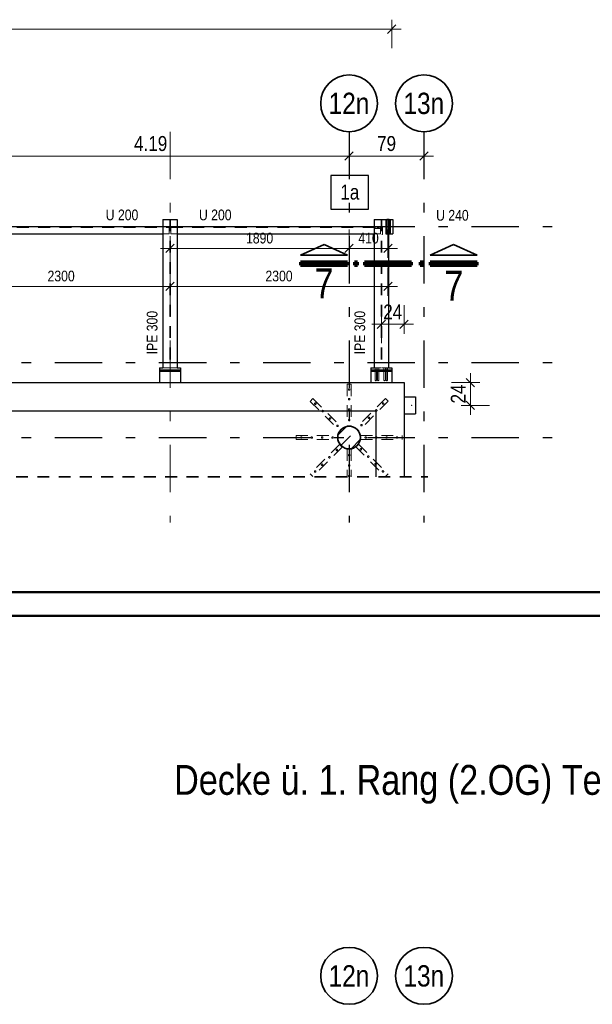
# Model space of a CAD drawing. Header units: millimetres. Extents: x -39 to 84, y 0 to 66.
# Tile 56 of 92: x 3 to 9, y 38 to 48. Entities that reach past the tile are written whole.
import ezdxf
from ezdxf.enums import TextEntityAlignment as Align

# ---------------------------------------------------------------- set-up
doc = ezdxf.new("R2010")
doc.units = ezdxf.units.MM
doc.linetypes.add('DASHDOTX2', pattern=[2, 1, -0.5, 0, -0.5])
doc.linetypes.add('HIDDEN', pattern=[0.375, 0.25, -0.125])
for name, color, linetype, lineweight in [('2D-NovaObj-A_Wanddurchbruch', 7, 'Continuous', 20), ('Achsen', 7, 'Continuous', 20), ('Geschnittene Kanten', 7, 'Continuous', 20), ('Schraffuren', 7, 'Continuous', 20)]:
    doc.layers.add(name, color=color, linetype=linetype, lineweight=lineweight)
doc.styles.add('Arial Narrow', font='ARIALN.TTF')
doc.dimstyles.new('Arch_Strakon_dimstyle', dxfattribs={"dimtxt": 15.75, "dimasz": 1, "dimexe": 1.25, "dimexo": 0.0625, "dimgap": 1, "dimtad": 0, "dimdec": 5, "dimzin": 12, "dimdsep": 46, "dimtxsty": 'Arial Narrow', "dimblk": 'Arrowhead_Tick', "dimsah": 1, "dimcen": 0, "dimse1": 1, "dimse2": 1, "dimclrd": 6, "dimclrt": 2, "dimazin": 0, "dimtfac": 1, "dimtdec": 4, "dimtmove": 0, "dimatfit": 3, "dimldrblk": 'NONE', "dimfxl": 1, "dimtvp": 1, "dimtolj": 1, "dimtzin": 0, "dimlwd": 13, "dimarcsym": 2})

# ---------------------------------------------------------------- blocks, each defined once
blk = doc.blocks.new('Arrowhead_Tick')
at = {"color": 0, "linetype": 'Continuous', "lineweight": -2}
for p, q in [((0, 20), (0, -10)), ((-1, 0), (0, 0)), ((10, 0), (0, 0))]:
    blk.add_line(p, q, dxfattribs=at)
at = {"color": 2, "linetype": 'Continuous', "lineweight": 35}
blk.add_line((4.4, 4.4), (-4.4, -4.4), dxfattribs=at)
blk = doc.blocks.new('*D156')
at = {"layer": 'Achsen', "color": 6, "linetype": 'Continuous', "lineweight": 13}
blk.add_line((2.169, 46.65), (6.339, 46.65), dxfattribs=at)
at = {"layer": 'Defpoints', "color": 0}
for p in [(2.159, 46.905), (6.349, 46.905), (6.349, 46.65)]:
    blk.add_point(p, dxfattribs=at)
at = {"layer": 'Achsen', "color": 6, "lineweight": 13, "xscale": 0.01, "yscale": 0.01, "zscale": 0.01}
blk.add_blockref('Arrowhead_Tick', (6.349, 46.65), dxfattribs=at)
at = {"layer": 'Achsen', "color": 6, "lineweight": 13, "xscale": 0.01, "yscale": 0.01, "zscale": 0.01, "rotation": 180}
blk.add_blockref('Arrowhead_Tick', (2.159, 46.65), dxfattribs=at)
at = {"layer": 'Achsen', "color": 2, "lineweight": 35, "insert": (4.254, 46.781), "char_height": 0.1575, "attachment_point": 5, "style": 'Arial Narrow'}
blk.add_mtext('\\A1;4.19', dxfattribs=at)
blk = doc.blocks.new('_None')
blk = doc.blocks.new('*D157')
at = {"layer": 'Achsen', "color": 6, "linetype": 'Continuous', "lineweight": 13}
blk.add_line((6.359, 46.65), (7.129, 46.65), dxfattribs=at)
at = {"layer": 'Defpoints', "color": 0}
for p in [(6.349, 46.905), (7.139, 46.905), (7.139, 46.65)]:
    blk.add_point(p, dxfattribs=at)
at = {"layer": 'Achsen', "color": 6, "lineweight": 13, "xscale": 0.01, "yscale": 0.01, "zscale": 0.01}
blk.add_blockref('Arrowhead_Tick', (7.139, 46.65), dxfattribs=at)
at = {"layer": 'Achsen', "color": 6, "lineweight": 13, "xscale": 0.01, "yscale": 0.01, "zscale": 0.01, "rotation": 180}
blk.add_blockref('Arrowhead_Tick', (6.349, 46.65), dxfattribs=at)
at = {"layer": 'Achsen', "color": 2, "lineweight": 35, "insert": (6.744, 46.781), "char_height": 0.1575, "attachment_point": 5, "style": 'Arial Narrow'}
blk.add_mtext('\\A1;79', dxfattribs=at)
blk = doc.blocks.new('*D158')
at = {"layer": 'Achsen', "color": 6, "linetype": 'Continuous', "lineweight": 13}
blk.add_line((6.699, 44.876), (6.919, 44.876), dxfattribs=at)
at = {"layer": 'Defpoints', "color": 0}
for p in [(6.929, 44.876), (6.689, 44.381), (6.929, 44.261)]:
    blk.add_point(p, dxfattribs=at)
at = {"layer": 'Achsen', "color": 6, "lineweight": 13, "xscale": 0.01, "yscale": 0.01, "zscale": 0.01}
blk.add_blockref('Arrowhead_Tick', (6.929, 44.876), dxfattribs=at)
at = {"layer": 'Achsen', "color": 6, "lineweight": 13, "xscale": 0.01, "yscale": 0.01, "zscale": 0.01, "rotation": 180}
blk.add_blockref('Arrowhead_Tick', (6.689, 44.876), dxfattribs=at)
at = {"layer": 'Achsen', "color": 2, "lineweight": 35, "insert": (6.809, 45.006), "char_height": 0.1575, "attachment_point": 5, "style": 'Arial Narrow'}
blk.add_mtext('\\A1;24', dxfattribs=at)
blk = doc.blocks.new('*D159')
at = {"layer": 'Achsen', "color": 6, "linetype": 'Continuous', "lineweight": 13}
blk.add_line((7.63, 44.031), (7.63, 44.251), dxfattribs=at)
at = {"layer": 'Defpoints', "color": 0}
for p in [(6.929, 44.261), (7.63, 44.261), (7.009, 44.021)]:
    blk.add_point(p, dxfattribs=at)
at = {"layer": 'Achsen', "color": 6, "lineweight": 13, "xscale": 0.01, "yscale": 0.01, "zscale": 0.01}
for p, rotation in [((7.63, 44.261), 90), ((7.63, 44.021), 270)]:
    blk.add_blockref('Arrowhead_Tick', p, dxfattribs=dict(at, rotation=rotation))
at = {"layer": 'Achsen', "color": 2, "lineweight": 35, "insert": (7.501, 44.141), "char_height": 0.1575, "attachment_point": 5, "rotation": 90, "style": 'Arial Narrow'}
blk.add_mtext('\\A1;24', dxfattribs=at)
blk = doc.blocks.new('*D175')
at = {"color": 6, "linetype": 'Continuous', "lineweight": 13}
blk.add_line((2.169, 45.276), (4.449, 45.276), dxfattribs=at)
at = {"layer": 'Defpoints', "color": 0}
for p in [(2.159, 46.905), (4.459, 46.905), (4.459, 45.276)]:
    blk.add_point(p, dxfattribs=at)
at = {"color": 6, "lineweight": 13, "xscale": 0.01, "yscale": 0.01, "zscale": 0.01, "rotation": 180}
blk.add_blockref('Arrowhead_Tick', (2.159, 45.276), dxfattribs=at)
at = {"color": 6, "lineweight": 13, "xscale": 0.01, "yscale": 0.01, "zscale": 0.01}
blk.add_blockref('Arrowhead_Tick', (4.459, 45.276), dxfattribs=at)
at = {"color": 3, "lineweight": 35, "insert": (3.309, 45.384), "char_height": 0.1125, "attachment_point": 5, "style": 'Arial Narrow'}
blk.add_mtext('\\A1;2300', dxfattribs=at)
blk = doc.blocks.new('*D176')
at = {"color": 6, "linetype": 'Continuous', "lineweight": 13}
blk.add_line((4.469, 45.276), (6.749, 45.276), dxfattribs=at)
at = {"layer": 'Defpoints', "color": 0}
for p in [(4.459, 46.905), (6.759, 45.981), (6.759, 45.276)]:
    blk.add_point(p, dxfattribs=at)
at = {"color": 6, "lineweight": 13, "xscale": 0.01, "yscale": 0.01, "zscale": 0.01, "rotation": 180}
blk.add_blockref('Arrowhead_Tick', (4.459, 45.276), dxfattribs=at)
at = {"color": 6, "lineweight": 13, "xscale": 0.01, "yscale": 0.01, "zscale": 0.01}
blk.add_blockref('Arrowhead_Tick', (6.759, 45.276), dxfattribs=at)
at = {"color": 3, "lineweight": 35, "insert": (5.609, 45.384), "char_height": 0.1125, "attachment_point": 5, "style": 'Arial Narrow'}
blk.add_mtext('\\A1;2300', dxfattribs=at)
blk = doc.blocks.new('*D177')
at = {"color": 6, "linetype": 'Continuous', "lineweight": 13}
blk.add_line((4.469, 45.676), (6.339, 45.676), dxfattribs=at)
at = {"layer": 'Defpoints', "color": 0}
for p in [(4.459, 46.905), (6.349, 46.905), (6.349, 45.676)]:
    blk.add_point(p, dxfattribs=at)
at = {"color": 6, "lineweight": 13, "xscale": 0.01, "yscale": 0.01, "zscale": 0.01}
blk.add_blockref('Arrowhead_Tick', (6.349, 45.676), dxfattribs=at)
at = {"color": 6, "lineweight": 13, "xscale": 0.01, "yscale": 0.01, "zscale": 0.01, "rotation": 180}
blk.add_blockref('Arrowhead_Tick', (4.459, 45.676), dxfattribs=at)
at = {"color": 3, "lineweight": 35, "insert": (5.404, 45.784), "char_height": 0.1125, "attachment_point": 5, "style": 'Arial Narrow'}
blk.add_mtext('\\A1;1890', dxfattribs=at)
blk = doc.blocks.new('*D178')
at = {"color": 6, "linetype": 'Continuous', "lineweight": 13}
blk.add_line((6.359, 45.676), (6.749, 45.676), dxfattribs=at)
at = {"layer": 'Defpoints', "color": 0}
for p in [(6.349, 46.905), (6.759, 45.981), (6.759, 45.676)]:
    blk.add_point(p, dxfattribs=at)
at = {"color": 6, "lineweight": 13, "xscale": 0.01, "yscale": 0.01, "zscale": 0.01}
blk.add_blockref('Arrowhead_Tick', (6.759, 45.676), dxfattribs=at)
at = {"color": 6, "lineweight": 13, "xscale": 0.01, "yscale": 0.01, "zscale": 0.01, "rotation": 180}
blk.add_blockref('Arrowhead_Tick', (6.349, 45.676), dxfattribs=at)
at = {"color": 3, "lineweight": 35, "insert": (6.554, 45.784), "char_height": 0.1125, "attachment_point": 5, "style": 'Arial Narrow'}
blk.add_mtext('\\A1;410', dxfattribs=at)

msp = doc.modelspace()

# ---------------------------------------------------------------- hatches: boundary and pattern name
at = {"layer": 'Schraffuren', "lineweight": 13, "true_color": 0x91ffff}
msp.add_hatch(color=131, dxfattribs=at).paths.add_polyline_path([(6.7717798, 45.9811595), (6.7717798, 45.8311595), (6.7467798, 45.8311595), (6.7467798, 45.9811595)])
at = {"layer": 'Schraffuren', "lineweight": 13}
h = msp.add_hatch(dxfattribs=at)
h.set_pattern_fill('bB', color=6, scale=0.01, angle=45, style=0, pattern_type=2)
h.set_pattern_definition([(45, (0, 0), (-0.1414214, 0.1414214), [0.15, -0.1]), (45, (-0.07071, 0.07071), (-0.1414214, 0.1414214), [])])
h.paths.add_polyline_path([(6.4688838, 43.681306), (6.468844, 43.6843958), (6.4687247, 43.6874835), (6.4685259, 43.6905671), (6.4682478, 43.6936445), (6.4678905, 43.6967138), (6.4674543, 43.6997729), (6.4669395, 43.7028197), (6.4663465, 43.7058523), (6.4656755, 43.7088686), (6.4649271, 43.7118666), (6.4641018, 43.7148443), (6.4632, 43.7177998), (6.4622225, 43.7207311), (6.4611698, 43.7236363), (6.4600426, 43.7265134), (6.4588418, 43.7293605), (6.457568, 43.7321758), (6.4562222, 43.7349573), (6.4548052, 43.7377032), (6.453318, 43.7404118), (6.4517615, 43.7430812), (6.4501368, 43.7457096), (6.448445, 43.7482953), (6.4466872, 43.7508366), (6.4448645, 43.7533317), (6.4429781, 43.7557792), (6.4410294, 43.7581772), (6.4390196, 43.7605243), (6.43695, 43.7628188), (6.434822, 43.7650593), (6.4326371, 43.7672443), (6.4303966, 43.7693723), (6.428102, 43.7714419), (6.425755, 43.7734517), (6.4233569, 43.7754004), (6.4209095, 43.7772867), (6.4184143, 43.7791094), (6.415873, 43.7808673), (6.4132873, 43.7825591), (6.4106589, 43.7841838), (6.4079895, 43.7857403), (6.405281, 43.7872275), (6.402535, 43.7886445), (6.3997535, 43.7899903), (6.3969382, 43.7912641), (6.3940911, 43.7924649), (6.391214, 43.793592), (6.3883089, 43.7946447), (6.3853776, 43.7956223), (6.382422, 43.796524), (6.3794443, 43.7973494), (6.3764463, 43.7980978), (6.37343, 43.7987687), (6.3703975, 43.7993618), (6.3673506, 43.7998766), (6.3642916, 43.8003127), (6.3612223, 43.80067), (6.3581448, 43.8009481), (6.3550612, 43.8011469), (6.3519735, 43.8012662), (6.3488838, 43.801306), (6.345794, 43.8012662), (6.3427063, 43.8011469), (6.3396227, 43.8009481), (6.3365453, 43.80067), (6.333476, 43.8003127), (6.3304169, 43.7998766), (6.3273701, 43.7993618), (6.3243375, 43.7987687), (6.3213212, 43.7980978), (6.3183232, 43.7973494), (6.3153455, 43.796524), (6.31239, 43.7956223), (6.3094587, 43.7946447), (6.3065535, 43.793592), (6.3036764, 43.7924649), (6.3008293, 43.7912641), (6.298014, 43.7899903), (6.2952325, 43.7886445), (6.2924866, 43.7872275), (6.289778, 43.7857403), (6.2871086, 43.7841838), (6.2844802, 43.7825591), (6.2818945, 43.7808673), (6.2793532, 43.7791094), (6.2768581, 43.7772867), (6.2744106, 43.7754004), (6.2720126, 43.7734517), (6.2696655, 43.7714419), (6.267371, 43.7693723), (6.2651305, 43.7672443), (6.2629455, 43.7650593), (6.2608175, 43.7628188), (6.2587479, 43.7605243), (6.2567381, 43.7581772), (6.2547894, 43.7557792), (6.2529031, 43.7533317), (6.2510804, 43.7508366), (6.2493225, 43.7482953), (6.2476307, 43.7457096), (6.246006, 43.7430812), (6.2444495, 43.7404118), (6.2429623, 43.7377032), (6.2415453, 43.7349573), (6.2401995, 43.7321758), (6.2389257, 43.7293605), (6.2377249, 43.7265134), (6.2365978, 43.7236363), (6.2355451, 43.7207311), (6.2345675, 43.7177998), (6.2336658, 43.7148443), (6.2328404, 43.7118666), (6.232092, 43.7088686), (6.2314211, 43.7058523), (6.230828, 43.7028197), (6.2303132, 43.6997729), (6.229877, 43.6967138), (6.2295198, 43.6936445), (6.2292417, 43.6905671), (6.2290429, 43.6874835), (6.2289236, 43.6843958), (6.2288838, 43.681306), (6.2289236, 43.6782163), (6.2290429, 43.6751286), (6.2292417, 43.672045), (6.2295198, 43.6689675), (6.229877, 43.6658982), (6.2303132, 43.6628392), (6.230828, 43.6597923), (6.2314211, 43.6567598), (6.232092, 43.6537435), (6.2328404, 43.6507455), (6.2336658, 43.6477677), (6.2345675, 43.6448122), (6.2355451, 43.6418809), (6.2365978, 43.6389758), (6.2377249, 43.6360987), (6.2389257, 43.6332516), (6.2401995, 43.6304363), (6.2415453, 43.6276548), (6.2429623, 43.6249088), (6.2444495, 43.6222003), (6.246006, 43.6195309), (6.2476307, 43.6169025), (6.2493225, 43.6143168), (6.2510804, 43.6117755), (6.2529031, 43.6092803), (6.2547894, 43.6068329), (6.2567381, 43.6044348), (6.2587479, 43.6020878), (6.2608175, 43.5997932), (6.2629455, 43.5975527), (6.2651305, 43.5953678), (6.267371, 43.5932398), (6.2696655, 43.5911702), (6.2720126, 43.5891604), (6.2744106, 43.5872116), (6.2768581, 43.5853253), (6.2793532, 43.5835026), (6.2818945, 43.5817448), (6.2844802, 43.580053), (6.2871086, 43.5784283), (6.289778, 43.5768718), (6.2924866, 43.5753846), (6.2952325, 43.5739676), (6.298014, 43.5726218), (6.3008293, 43.571348), (6.3036764, 43.5701471), (6.3065535, 43.56902), (6.3094587, 43.5679673), (6.31239, 43.5669898), (6.3153455, 43.566088), (6.3183232, 43.5652627), (6.3213212, 43.5645143), (6.3243375, 43.5638433), (6.3273701, 43.5632503), (6.3304169, 43.5627355), (6.333476, 43.5622993), (6.3365453, 43.561942), (6.3396227, 43.5616639), (6.3427063, 43.5614651), (6.345794, 43.5613458), (6.3488838, 43.561306), (6.3519735, 43.5613458), (6.3550612, 43.5614651), (6.3581448, 43.5616639), (6.3612223, 43.561942), (6.3642916, 43.5622993), (6.3673506, 43.5627355), (6.3703975, 43.5632503), (6.37343, 43.5638433), (6.3764463, 43.5645143), (6.3794443, 43.5652627), (6.382422, 43.566088), (6.3853776, 43.5669898), (6.3883089, 43.5679673), (6.391214, 43.56902), (6.3940911, 43.5701471), (6.3969382, 43.571348), (6.3997535, 43.5726218), (6.402535, 43.5739676), (6.405281, 43.5753846), (6.4079895, 43.5768718), (6.4106589, 43.5784283), (6.4132873, 43.580053), (6.415873, 43.5817448), (6.4184143, 43.5835026), (6.4209095, 43.5853253), (6.4233569, 43.5872116), (6.425755, 43.5891604), (6.428102, 43.5911702), (6.4303966, 43.5932398), (6.4326371, 43.5953678), (6.434822, 43.5975527), (6.43695, 43.5997932), (6.4390196, 43.6020878), (6.4410294, 43.6044348), (6.4429781, 43.6068329), (6.4448645, 43.6092803), (6.4466872, 43.6117755), (6.448445, 43.6143168), (6.4501368, 43.6169025), (6.4517615, 43.6195309), (6.453318, 43.6222003), (6.4548052, 43.6249088), (6.4562222, 43.6276548), (6.457568, 43.6304363), (6.4588418, 43.6332516), (6.4600426, 43.6360987), (6.4611698, 43.6389758), (6.4622225, 43.6418809), (6.4632, 43.6448122), (6.4641018, 43.6477677), (6.4649271, 43.6507455), (6.4656755, 43.6537435), (6.4663465, 43.6567598), (6.4669395, 43.6597923), (6.4674543, 43.6628392), (6.4678905, 43.6658982), (6.4682478, 43.6689675), (6.4685259, 43.672045), (6.4687247, 43.6751286), (6.468844, 43.6782163)])

# ---------------------------------------------------------------- linework, layer by layer
at = {"color": 6, "linetype": 'Continuous', "lineweight": 13}
for p, q in [((6.7992614, 48.0879478), (6.7992614, 47.7879478)), ((-34.8615268, 47.9879478), (6.8992614, 47.9879478))]:
    msp.add_line(p, q, dxfattribs=at)
at = {"color": 2, "linetype": 'Continuous', "lineweight": 35}
for p, q in [((6.8434556, 48.032142), (6.7550673, 47.9437536)), ((6.7467798, 45.9811595), (6.7717798, 45.9811595)), ((6.7467798, 45.9811595), (6.7467798, 45.8311595)), ((6.7717798, 45.9811595), (6.7717798, 45.8311595)), ((6.7467798, 45.8311595), (6.7717798, 45.8311595)), ((6.0845771, 45.7166957), (5.8370853, 45.6041965)), ((6.3320804, 45.6041965), (6.0845771, 45.7166957)), ((7.2042967, 45.6041965), (7.4518, 45.7166957)), ((7.4518, 45.7166957), (7.6992918, 45.6041965)), ((5.8370853, 45.6041965), (6.3320804, 45.6041965)), ((7.6992918, 45.6041965), (7.2042967, 45.6041965))]:
    msp.add_line(p, q, dxfattribs=at)
at = {"color": 3, "linetype": 'Continuous', "lineweight": 25}
for p, q in [((6.5541217, 46.4465041), (6.1556717, 46.4465041)), ((6.1556717, 46.4465041), (6.1556717, 46.0890041)), ((6.5541217, 46.0890041), (6.5541217, 46.4465041)), ((6.1556717, 46.0890041), (6.5541217, 46.0890041))]:
    msp.add_line(p, q, dxfattribs=at)
at = {"color": 6, "linetype": 'HIDDEN', "lineweight": 13, "ltscale": 0.5}
for p, q in [((2.167478, 45.8976595), (4.450378, 45.8976595)), ((4.383928, 45.9061595), (4.450378, 45.9061595)), ((4.450378, 45.9061595), (4.450378, 45.8311595)), ((4.455378, 45.9811595), (4.455378, 44.4163094)), ((4.462478, 45.9811595), (4.462478, 44.4163094)), ((4.467478, 45.9061595), (4.533928, 45.9061595)), ((4.467478, 45.9061595), (4.467478, 45.8311595)), ((4.467478, 45.8976595), (6.6807114, 45.8976595)), ((6.6142614, 45.9061595), (6.6807114, 45.9061595)), ((6.6253301, 45.8976595), (6.6253301, 45.8876595)), ((6.6458301, 45.8976595), (6.6458301, 45.8876595)), ((6.6523301, 45.8976595), (6.6523301, 45.8876595)), ((6.6583301, 45.8976595), (6.6583301, 45.8876595)), ((6.6648301, 45.8976595), (6.6648301, 45.8876595)), ((6.6807114, 45.9061595), (6.6807114, 45.8311595)), ((6.6807114, 45.8976595), (6.6853301, 45.8976595)), ((6.6853301, 45.8976595), (6.6853301, 45.8876595)), ((6.6857114, 45.9811595), (6.6857114, 44.4163094)), ((6.6928114, 45.9811595), (6.6928114, 44.4163094)), ((6.6928114, 45.9061595), (6.7028114, 45.9061595)), ((6.7028114, 45.9061595), (6.7028114, 45.8211595)), ((6.7362798, 45.9126595), (6.7462798, 45.9126595)), ((6.7362798, 45.8996595), (6.7462798, 45.8996595)), ((6.7642614, 45.9811595), (6.7642614, 45.8311595)), ((6.7722798, 45.9126595), (6.7822798, 45.9126595)), ((6.7722798, 45.8996595), (6.7822798, 45.8996595)), ((4.383928, 45.8311595), (4.450378, 45.8311595)), ((4.467478, 45.8311595), (4.533928, 45.8311595)), ((6.6142614, 45.8311595), (6.6807114, 45.8311595)), ((6.6253301, 45.8876595), (6.6853301, 45.8876595)), ((6.6928114, 45.8211595), (6.7028114, 45.8211595)), ((4.383928, 44.4163094), (4.455378, 44.4163094)), ((4.462478, 44.4163094), (4.533928, 44.4163094)), ((6.6142614, 44.4163094), (6.6857114, 44.4163094)), ((6.6237575, 44.4163094), (6.6237575, 44.3963094)), ((6.6237575, 44.3963094), (6.6237575, 44.3913094)), ((6.6237575, 44.3913094), (6.6243664, 44.3913094)), ((6.6242576, 44.3913094), (6.6242576, 44.3813094)), ((6.6242576, 44.3813094), (6.6242581, 44.2813104)), ((6.6243664, 44.3913094), (6.6261006, 44.3913094)), ((6.6261006, 44.3913094), (6.628696, 44.3913094)), ((6.628696, 44.3913094), (6.6317502, 44.3913094)), ((6.6317502, 44.3913094), (6.6348189, 44.3913094)), ((6.6348189, 44.3913094), (6.6374143, 44.3913094)), ((6.6374143, 44.3913094), (6.6391485, 44.3913094)), ((6.6391485, 44.3913094), (6.6397575, 44.3913094)), ((6.6392576, 44.3913094), (6.6392576, 44.3813094)), ((6.6392576, 44.3813094), (6.6392581, 44.2813104)), ((6.6397575, 44.4163094), (6.6397575, 44.3963094)), ((6.6397575, 44.3963094), (6.6397575, 44.3913094)), ((6.6462614, 44.4163094), (6.6462614, 44.3963094)), ((6.6467615, 44.381306), (6.646762, 44.2813104)), ((6.6617615, 44.381306), (6.661762, 44.2813104)), ((6.6622614, 44.4163094), (6.6622614, 44.3963094)), ((6.6928114, 44.4163094), (6.7642614, 44.4163094)), ((6.7161791, 44.4163094), (6.7161791, 44.3963094)), ((6.7166793, 44.381306), (6.7166798, 44.2813104)), ((6.7316793, 44.381306), (6.7316797, 44.2813104)), ((6.7321791, 44.4163094), (6.7321791, 44.3963094)), ((6.7387575, 44.4163094), (6.7387575, 44.3963094)), ((6.7387575, 44.3963094), (6.7387575, 44.3913094)), ((6.7387575, 44.3913094), (6.7393664, 44.3913094)), ((6.7392576, 44.3913094), (6.7392576, 44.3813094)), ((6.7392576, 44.3813094), (6.7392581, 44.2813104)), ((6.7393664, 44.3913094), (6.7411006, 44.3913094)), ((6.7411006, 44.3913094), (6.743696, 44.3913094)), ((6.743696, 44.3913094), (6.7467502, 44.3913094)), ((6.7467502, 44.3913094), (6.7498189, 44.3913094)), ((6.7498189, 44.3913094), (6.7524143, 44.3913094)), ((6.7524143, 44.3913094), (6.7541485, 44.3913094)), ((6.7541485, 44.3913094), (6.7547575, 44.3913094)), ((6.7542576, 44.3913094), (6.7542576, 44.3813094)), ((6.7542576, 44.3813094), (6.7542581, 44.2813104)), ((6.7547575, 44.4163094), (6.7547575, 44.3963094)), ((6.7547575, 44.3963094), (6.7547575, 44.3913094)), ((6.3292838, 44.243306), (6.3692838, 44.243306)), ((6.3292838, 44.243306), (6.3292838, 44.023306)), ((6.3692838, 44.243306), (6.3692838, 44.023306)), ((6.6248319, 44.2813103), (6.6242581, 44.2813104)), ((6.6248262, 44.2813011), (6.6242581, 44.281301)), ((6.6264496, 44.2813072), (6.6248262, 44.2813072)), ((6.6248319, 44.2813121), (6.6264601, 44.2813121)), ((6.6288811, 44.2813087), (6.6264496, 44.2813086)), ((6.6264601, 44.281311), (6.6288948, 44.281311)), ((6.6317655, 44.2813095), (6.6288811, 44.2813094)), ((6.6288948, 44.2811451), (6.6317507, 44.2811451)), ((6.6317507, 44.2811451), (6.6346214, 44.2811451)), ((6.6346351, 44.2813095), (6.6317655, 44.2813095)), ((6.6346214, 44.281311), (6.6370561, 44.281311)), ((6.6370667, 44.2813088), (6.6346351, 44.2813088)), ((6.6370561, 44.2813123), (6.6386844, 44.2813122)), ((6.63869, 44.2813075), (6.6370667, 44.2813075)), ((6.6392581, 44.2813094), (6.6386844, 44.2813095)), ((6.6392581, 44.2813021), (6.63869, 44.2813021)), ((6.6473357, 44.2813089), (6.646762, 44.281309)), ((6.64733, 44.2813027), (6.646762, 44.2813027)), ((6.6489534, 44.2813078), (6.64733, 44.2813078)), ((6.6473357, 44.2813118), (6.6489639, 44.2813117)), ((6.651385, 44.281309), (6.6489534, 44.281309)), ((6.6489639, 44.2813109), (6.6513987, 44.2813109)), ((6.6542694, 44.2813096), (6.651385, 44.2813096)), ((6.6513987, 44.281145), (6.6542545, 44.281145)), ((6.6542545, 44.281145), (6.6571252, 44.281145)), ((6.657139, 44.2813096), (6.6542694, 44.2813096)), ((6.6571252, 44.2813109), (6.65956, 44.2813109)), ((6.6595705, 44.2813091), (6.657139, 44.2813091)), ((6.65956, 44.2813119), (6.6611882, 44.2813119)), ((6.6611939, 44.2813081), (6.6595705, 44.2813081)), ((6.661762, 44.281308), (6.6611882, 44.2813081)), ((6.661762, 44.2813037), (6.6611939, 44.2813037)), ((6.7172478, 44.2813078), (6.7166798, 44.2813077)), ((6.7172535, 44.2813046), (6.7166798, 44.2813046)), ((6.7188712, 44.2813099), (6.7172478, 44.2813095)), ((6.7172535, 44.2813107), (6.7188817, 44.281311)), ((6.7213028, 44.2813101), (6.7188712, 44.2813099)), ((6.7188817, 44.281311), (6.7213165, 44.2813107)), ((6.7241872, 44.2813101), (6.7213028, 44.2813101)), ((6.7213165, 44.2811447), (6.7241723, 44.2811447)), ((6.7241723, 44.2811447), (6.727043, 44.2811447)), ((6.7270567, 44.2813102), (6.7241872, 44.2813101)), ((6.727043, 44.2813107), (6.7294778, 44.2813108)), ((6.7294883, 44.2813098), (6.7270567, 44.2813102)), ((6.7294778, 44.2813108), (6.731106, 44.2813108)), ((6.7311117, 44.2813098), (6.7294883, 44.2813098)), ((6.7316797, 44.2813037), (6.731106, 44.2813037)), ((6.7316797, 44.2813088), (6.7311117, 44.2813088)), ((6.7398262, 44.2813094), (6.7392581, 44.2813094)), ((6.7398319, 44.2813032), (6.7392581, 44.2813032)), ((6.7414496, 44.2813101), (6.7398262, 44.2813101)), ((6.7398319, 44.2813103), (6.7414601, 44.2813103)), ((6.7438811, 44.2813103), (6.7414496, 44.2813101)), ((6.7414601, 44.2813103), (6.7438948, 44.2813107)), ((6.7467655, 44.2813103), (6.7438811, 44.2813103)), ((6.7438948, 44.2811446), (6.7467507, 44.2811446)), ((6.7467507, 44.2811446), (6.7496214, 44.2811446)), ((6.7496351, 44.2813103), (6.7467655, 44.2813103)), ((6.7496214, 44.2813107), (6.7520561, 44.2813105)), ((6.7520667, 44.2813104), (6.7496351, 44.2813103)), ((6.7520561, 44.2813105), (6.7536844, 44.2813105)), ((6.75369, 44.2813104), (6.7520667, 44.2813104)), ((6.7542581, 44.2813023), (6.7536844, 44.2813023)), ((6.7542581, 44.2813104), (6.75369, 44.2813104)), ((5.9674461, 44.091428), (5.9391618, 44.0631437)), ((5.9391618, 44.0631437), (6.0947253, 43.9075802)), ((5.9674461, 44.091428), (6.1230096, 43.9358645)), ((6.7325356, 44.0928422), (6.5769722, 43.9372787)), ((6.7608199, 44.0645579), (6.6052564, 43.9089944)), ((6.7325356, 44.0928422), (6.7608199, 44.0645579)), ((6.1230096, 43.9358645), (6.2785731, 43.780301)), ((6.3292838, 44.023306), (6.3292838, 43.803306)), ((6.3692838, 44.023306), (6.3692838, 43.803306)), ((6.5769722, 43.9372787), (6.4214087, 43.7817152)), ((6.0947253, 43.9075802), (6.2502888, 43.7520167)), ((6.6052564, 43.9089944), (6.4496929, 43.7534309)), ((6.2785731, 43.780301), (6.2502888, 43.7520167)), ((6.3292838, 43.803306), (6.3692838, 43.803306)), ((6.4214087, 43.7817152), (6.4496929, 43.7534309)), ((5.7892838, 43.7015024), (6.0092838, 43.7015035)), ((5.7892838, 43.701306), (5.7892838, 43.661306)), ((5.7892838, 43.661306), (6.0092838, 43.661306)), ((6.0092838, 43.7015035), (6.2292838, 43.7015045)), ((6.0092838, 43.661306), (6.2292838, 43.661306)), ((6.2292838, 43.701306), (6.2292838, 43.661306)), ((6.4692838, 43.7015056), (6.6892838, 43.7015067)), ((6.4692838, 43.701306), (6.4692838, 43.661306)), ((6.4692838, 43.661306), (6.6892838, 43.661306)), ((6.6892838, 43.7015067), (6.9092838, 43.7015077)), ((6.6892838, 43.661306), (6.9092838, 43.661306)), ((6.9092838, 43.701306), (6.9092838, 43.661306)), ((6.2488746, 43.6091811), (6.0933111, 43.4536176)), ((6.2771589, 43.5808969), (6.1215954, 43.4253334)), ((6.2488746, 43.6091811), (6.2771589, 43.5808969)), ((6.3292838, 43.559306), (6.3692838, 43.559306)), ((6.3292838, 43.559306), (6.3292838, 43.339306)), ((6.3692838, 43.559306), (6.3692838, 43.339306)), ((6.4482787, 43.6105953), (6.4199944, 43.5823111)), ((6.4199944, 43.5823111), (6.5755579, 43.4267476)), ((6.4482787, 43.6105953), (6.6038422, 43.4550319)), ((6.0933111, 43.4536176), (5.9377476, 43.2980541)), ((6.1215954, 43.4253334), (5.9660319, 43.2697699)), ((6.5755579, 43.4267476), (6.7311214, 43.2711841)), ((6.6038422, 43.4550319), (6.7594057, 43.2994684)), ((6.3292838, 43.339306), (6.3292838, 43.2676567)), ((6.3692838, 43.339306), (6.3692838, 43.2676567)), ((6.7594057, 43.2994684), (6.7311214, 43.2711841)), ((5.9377476, 43.2980541), (5.9660319, 43.2697699))]:
    msp.add_line(p, q, dxfattribs=at)
at = {"color": 1, "linetype": 'Continuous', "lineweight": 70}
for p, q in [((6.3320804, 45.5291957), (5.8370853, 45.5291957)), ((5.8370853, 45.5291957), (5.8370853, 45.4991912)), ((5.8370853, 45.4991912), (6.3320804, 45.4991912)), ((6.3320804, 45.4991912), (6.3320804, 45.5291957)), ((6.4370857, 45.5291957), (6.4070793, 45.5291957)), ((6.4070793, 45.5291957), (6.4070793, 45.4991912)), ((6.4070793, 45.4991912), (6.4370857, 45.4991912)), ((6.4370857, 45.4991912), (6.4370857, 45.5291957)), ((7.0070815, 45.5291957), (6.5120864, 45.5291957)), ((6.5120864, 45.5291957), (6.5120864, 45.4991912)), ((6.5120864, 45.4991912), (7.0070815, 45.4991912)), ((7.0070815, 45.4991912), (7.0070815, 45.5291957)), ((7.1292978, 45.5291957), (7.0992914, 45.5291957)), ((7.0992914, 45.5291957), (7.0992914, 45.4991912)), ((7.0992914, 45.4991912), (7.1292978, 45.4991912)), ((7.1292978, 45.4991912), (7.1292978, 45.5291957)), ((7.6992918, 45.5291957), (7.2042967, 45.5291957)), ((7.2042967, 45.5291957), (7.2042967, 45.4991912)), ((7.2042967, 45.4991912), (7.6992918, 45.4991912)), ((7.6992918, 45.4991912), (7.6992918, 45.5291957))]:
    msp.add_line(p, q, dxfattribs=at)
at = {"color": 2, "linetype": 'HIDDEN', "lineweight": 35, "ltscale": 0.5}
msp.add_line((-34.0668972, 43.2676567), (7.1792202, 43.2676567), dxfattribs=at)
at = {"color": 4, "linetype": 'Continuous', "lineweight": 50}
for p, q in [((59.45, 42.05), (0, 42.05)), ((59.2, 41.8), (1, 41.8))]:
    msp.add_line(p, q, dxfattribs=at)
at = {"color": 9, "linetype": 'Continuous', "lineweight": 0}
msp.add_circle((6.7592798, 45.9811595), 0.00111, dxfattribs=at)
at = {"color": 6, "linetype": 'HIDDEN', "lineweight": 13, "ltscale": 0.5}
for centre in [(6.3492838, 44.188306), (5.9921948, 44.0383949), (6.3492838, 44.086306), (6.7077869, 44.0398092), (6.0699766, 43.9606132), (6.3492838, 43.976306), (6.635662, 43.9676843), (6.1477583, 43.8828315), (6.3492838, 43.866306), (6.4800985, 43.8121208), (6.5578803, 43.8899025), (6.2255401, 43.8050497), (5.8442838, 43.681306), (5.9542838, 43.681306), (6.0642838, 43.681306), (6.1742838, 43.681306), (6.5242838, 43.681306), (6.6342838, 43.681306), (6.7442838, 43.681306), (6.8542838, 43.681306), (6.218469, 43.5504913), (6.4730275, 43.5575623), (6.1406873, 43.4727095), (6.3492838, 43.496306), (6.5508092, 43.4797806), (6.6285909, 43.4019988), (5.9907806, 43.3228029), (6.0629055, 43.3949278), (6.3492838, 43.386306), (6.7063727, 43.3242171), (6.3492838, 43.276306)]:
    msp.add_circle(centre, 0.008, dxfattribs=at)
at = {"color": 2, "linetype": 'Continuous', "lineweight": 35}
msp.add_circle((6.3488838, 43.681306), 0.12, dxfattribs=at)
at = {"layer": '2D-NovaObj-A_Wanddurchbruch', "color": 9, "linetype": 'Continuous', "lineweight": 0}
msp.add_circle((6.7992614, 44.416306), 0.00111, dxfattribs=at)
at = {"layer": 'Achsen', "color": 9, "linetype": 'DASHDOTX2', "lineweight": 0, "ltscale": 0.5}
msp.add_line((4.4588704, 46.9053783), (4.4588704, 42.7859854), dxfattribs=at)
at = {"layer": 'Achsen', "color": 3, "linetype": 'DASHDOTX2', "lineweight": 25, "ltscale": 0.5}
for p, q in [((6.3488704, 46.9053783), (6.3488704, 42.7859854)), ((7.1388704, 46.9053783), (7.1388704, 42.7859854)), ((-37.4581296, 45.9062058), (8.7167657, 45.9062058)), ((-37.4581296, 44.4712058), (8.7167657, 44.4712058)), ((-37.4581296, 43.6812058), (8.7167657, 43.6812058))]:
    msp.add_line(p, q, dxfattribs=at)
at = {"layer": 'Achsen', "color": 3, "linetype": 'Continuous', "lineweight": 25}
for p, q in [((2.233928, 45.9061595), (4.383928, 45.9061595)), ((4.383928, 45.9811595), (4.533928, 45.9811595)), ((4.383928, 45.9811595), (4.383928, 44.4163094)), ((4.533928, 45.9811595), (4.533928, 44.4163094)), ((4.533928, 45.9061595), (6.6142614, 45.9061595)), ((6.6142614, 45.9811595), (6.7362798, 45.9811595)), ((6.6142614, 45.9811595), (6.6142614, 44.4163094)), ((6.7362798, 45.9811595), (6.7462798, 45.9811595)), ((6.7362798, 45.9811595), (6.7362798, 45.8311595)), ((6.7462798, 45.9811595), (6.7467798, 45.9811595)), ((6.7462798, 45.9811595), (6.7462798, 45.8311595)), ((6.7717798, 45.9811595), (6.7722798, 45.9811595)), ((6.7722798, 45.9811595), (6.7822798, 45.9811595)), ((6.7722798, 45.9811595), (6.7722798, 45.8311595)), ((6.7822798, 45.9811595), (6.8088801, 45.9811595)), ((6.7822798, 45.9811595), (6.7822798, 45.8311595)), ((6.8088801, 45.9811595), (6.8088801, 45.8311595)), ((2.233928, 45.8311595), (4.383928, 45.8311595)), ((4.533928, 45.8311595), (6.6142614, 45.8311595)), ((6.7362798, 45.8311595), (6.7462798, 45.8311595)), ((6.7642614, 45.8311595), (6.7642614, 44.4163094)), ((6.7717798, 45.8311595), (6.7722798, 45.8311595)), ((6.7722798, 45.8311595), (6.7822798, 45.8311595)), ((6.7822798, 45.8311595), (6.8088801, 45.8311595)), ((4.348896, 44.3813094), (4.5688776, 44.3813094)), ((4.348928, 44.4163094), (4.383928, 44.4163094)), ((4.348928, 44.4163094), (4.348928, 44.3963094)), ((4.348928, 44.3963094), (4.568928, 44.3963094)), ((4.348928, 44.3963094), (4.348928, 44.3813094)), ((4.348928, 44.3813094), (4.348928, 44.261306)), ((4.533928, 44.4163094), (4.568928, 44.4163094)), ((4.568928, 44.4163094), (4.568928, 44.3963094)), ((4.568928, 44.3963094), (4.568928, 44.3813094)), ((4.568928, 44.3813094), (4.568928, 44.261306)), ((6.5792295, 44.3813094), (6.799211, 44.3813094)), ((6.5792614, 44.4163094), (6.6142614, 44.4163094)), ((6.5792614, 44.4163094), (6.5792614, 44.3963094)), ((6.5792614, 44.3963094), (6.7992614, 44.3963094)), ((6.5792614, 44.3963094), (6.5792614, 44.3813094)), ((6.5792614, 44.3813094), (6.5792614, 44.261306)), ((6.7642614, 44.4163094), (6.7992614, 44.4163094)), ((6.7992614, 44.4163094), (6.7992614, 44.3963094)), ((6.7992614, 44.3963094), (6.7992614, 44.3813094)), ((6.7992614, 44.3813094), (6.7992614, 44.261306)), ((-34.8115268, 44.261306), (6.9292202, 44.261306)), ((6.9292202, 44.261306), (6.9292203, 43.2676567)), ((6.9292203, 44.111306), (7.0492203, 44.111306)), ((7.0492203, 44.111306), (7.0492203, 43.931306)), ((2.2684739, 43.9613472), (6.6292202, 43.9613472)), ((6.6292202, 43.961306), (6.6292202, 43.2676567)), ((6.9292203, 43.931306), (7.0492203, 43.931306))]:
    msp.add_line(p, q, dxfattribs=at)
at = {"layer": 'Achsen', "color": 2, "linetype": 'Continuous', "lineweight": 35}
for centre in [(6.3488704, 47.2053783), (7.1388704, 47.2053783), (6.3488704, 38.0044498), (7.1388704, 38.0044498)]:
    msp.add_circle(centre, 0.3, dxfattribs=at)
at = {"layer": 'Achsen', "color": 9, "linetype": 'Continuous', "lineweight": 0}
for centre in [(6.6892202, 44.3813094), (7.0092203, 44.021306)]:
    msp.add_circle(centre, 0.00111, dxfattribs=at)

# ---------------------------------------------------------------- texts
at = {"color": 1, "lineweight": 70, "style": 'Arial Narrow'}
for p in [(5.9831857, 45.149807), (7.3543779, 45.1261658)]:
    msp.add_text('7', height=0.315, dxfattribs=at).set_placement(p)
at = {"layer": 'Achsen', "color": 4, "lineweight": 50, "style": 'Arial Narrow'}
for s, p in [('12n', (6.3472704, 47.2053783)), ('13n', (7.1372704, 47.2053783)), ('12n', (6.3472704, 38.0044498)), ('13n', (7.1372704, 38.0044498))]:
    msp.add_text(s, height=0.225, dxfattribs=at).set_placement(p, align=Align.MIDDLE_CENTER)
at = {"layer": 'Achsen', "color": 1, "lineweight": 70, "insert": (4.5019648, 39.8185767), "char_height": 0.315, "attachment_point": 7, "line_spacing_factor": 0.9, "style": 'Arial Narrow', "bg_fill": 3, "box_fill_scale": 1.2, "bg_fill_color": 256, "bg_fill_true_color": 13158600, "bg_fill_transparency": 0}
msp.add_mtext('Decke ü. 1. Rang (2.OG) Terrasse   M. 1:50', dxfattribs=at)
at = {"layer": 'Geschnittene Kanten', "color": 3, "lineweight": 25, "style": 'Arial Narrow'}
for s, p in [('U 200', (3.7800281, 45.9729062)), ('U 200', (4.7640847, 45.9729062)), ('U 240', (7.2668988, 45.9690817))]:
    msp.add_text(s, height=0.1125, dxfattribs=at).set_placement(p)
for p in [(4.3257688, 44.5586218), (6.5180201, 44.5586218)]:
    msp.add_text('IPE 300', height=0.1125, rotation=90, dxfattribs=at).set_placement(p)

# ---------------------------------------------------------------- dimensions: what is measured, and where the dimension line sits
at = {"lineweight": 35}
for base, p1, p2, text, picture, middle in [((4.4588704, 45.2764694), (2.1588704, 46.9053783), (4.4588704, 46.9053783), '2300', '*D175', (3.3088704, 45.2764694)), ((6.7592798, 45.2764694), (4.4588704, 46.9053783), (6.7592798, 45.9811595), '2300', '*D176', (5.6090751, 45.2764694)), ((6.3488704, 45.6764694), (4.4588704, 46.9053783), (6.3488704, 46.9053783), '1890', '*D177', (5.4038704, 45.6764694)), ((6.7592798, 45.6764694), (6.3488704, 46.9053783), (6.7592798, 45.9811595), '410', '*D178', (6.5540751, 45.6764694))]:
    dim = msp.add_linear_dim(base=base, p1=p1, p2=p2, text=text, dimstyle='Arch_Strakon_dimstyle', override={"dimscale": 0.01, "dimtxt": 11.25, "dimasz": 1, "dimgap": 5, "dimtad": 1, "dimjust": 0, "dimtih": 0, "dimtoh": 0, "dimdec": 3, "dimdsep": 46, "dimtxsty": 'Arial Narrow', "dimclrd": 6, "dimclrt": 3, "dimtix": 1, "dimtofl": 255, "dimtmove": 0, "dimatfit": 2, "dimfxl": 0, "dimfxlon": 0, "dimtvp": 44.444444, "dimlwd": 13}, dxfattribs=at)
    dim.commit()
    dim.dimension.update_dxf_attribs({"geometry": picture, "text_midpoint": middle, "dimtype": 160})
at = {"layer": 'Achsen', "lineweight": 35}
for base, p1, p2, text, picture, middle in [((6.3488704, 46.6501491), (2.1588704, 46.9053783), (6.3488704, 46.9053783), '4.19', '*D156', (4.2538704, 46.6501491)), ((7.1388704, 46.6501491), (6.3488704, 46.9053783), (7.1388704, 46.9053783), '79', '*D157', (6.7438704, 46.6501491)), ((6.9292202, 44.8764694), (6.6892202, 44.3813094), (6.9292202, 44.261306), '24', '*D158', (6.8092202, 44.8764694))]:
    dim = msp.add_linear_dim(base=base, p1=p1, p2=p2, text=text, dimstyle='Arch_Strakon_dimstyle', override={"dimscale": 0.01, "dimtxt": 15.75, "dimasz": 1, "dimgap": 5, "dimtad": 1, "dimjust": 0, "dimtih": 0, "dimtoh": 0, "dimdec": 4, "dimdsep": 46, "dimtxsty": 'Arial Narrow', "dimclrd": 6, "dimclrt": 2, "dimtix": 1, "dimtofl": 255, "dimtmove": 0, "dimatfit": 2, "dimfxl": 0, "dimfxlon": 0, "dimtvp": 31.746032, "dimlwd": 13}, dxfattribs=at)
    dim.commit()
    dim.dimension.update_dxf_attribs({"geometry": picture, "text_midpoint": middle, "dimtype": 160})
dim = msp.add_linear_dim(base=(7.6296857, 44.261306), p1=(7.0092203, 44.021306), p2=(6.9292202, 44.261306), angle=90, text='24', dimstyle='Arch_Strakon_dimstyle', override={"dimscale": 0.01, "dimtxt": 15.75, "dimasz": 1, "dimgap": 5, "dimtad": 1, "dimjust": 0, "dimtih": 0, "dimtoh": 0, "dimdec": 4, "dimdsep": 46, "dimtxsty": 'Arial Narrow', "dimclrd": 6, "dimclrt": 2, "dimtix": 1, "dimtofl": 255, "dimtmove": 0, "dimatfit": 2, "dimfxl": 0, "dimfxlon": 0, "dimtvp": 31.746032, "dimlwd": 13}, dxfattribs=at)
dim.commit()
dim.dimension.update_dxf_attribs({"geometry": '*D159', "text_midpoint": (7.6296857, 44.141306), "dimtype": 160})

# ---------------------------------------------------------------- next in the draw order: texts
at = {"color": 2, "lineweight": 35, "insert": (6.2556717, 46.1890041), "char_height": 0.1575, "attachment_point": 7, "line_spacing_factor": 0.9, "style": 'Arial Narrow', "bg_fill": 3, "box_fill_scale": 1.2, "bg_fill_color": 256, "bg_fill_true_color": 13158600, "bg_fill_transparency": 0}
msp.add_mtext('1a', dxfattribs=at)

doc.saveas('drawing.dxf')
